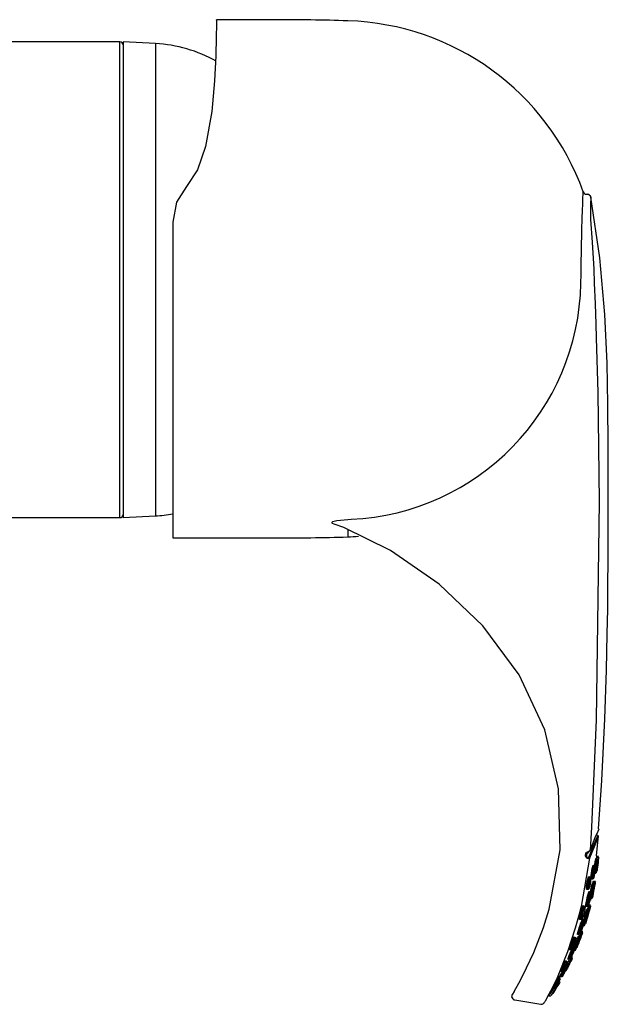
# Model space of a CAD drawing. Header units: millimetres. Extents: x 0 to 0.152, y -0.072 to 0.033.
import ezdxf

# ---------------------------------------------------------------- set-up
doc = ezdxf.new("R2010")
doc.units = ezdxf.units.MM
doc.layers.add('BLOCKS', color=3, linetype='Continuous')

msp = doc.modelspace()

# ---------------------------------------------------------------- linework, layer by layer
at = {"layer": 'BLOCKS'}
for p, q in [((0.1189592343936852, 0.02570253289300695), (0.1132627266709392, 0.02570253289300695)), ((0.1037498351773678, 0.02351492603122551), (0.0400498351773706, 0.02351492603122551)), ((0.1037498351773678, -0.02348507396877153), (0.1037498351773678, 0.02351492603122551)), ((0.1040498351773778, 0.02351492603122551), (0.1040498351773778, -0.02348469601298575)), ((0.1072520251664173, 0.02334710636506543), (0.1040498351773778, 0.02351492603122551)), ((0.1072520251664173, 0.02334710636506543), (0.1072520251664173, -0.0233168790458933)), ((0.1494689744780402, 0.008690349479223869), (0.1494696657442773, 0.008690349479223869)), ((0.1497992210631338, 0.008458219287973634), (0.1498734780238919, 0.008458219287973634)), ((0.1089592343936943, 0.005701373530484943), (0.1089592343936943, -0.02549746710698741)), ((0.1040498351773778, -0.02348469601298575), (0.1072520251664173, -0.02331725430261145)), ((0.09233558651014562, -0.02348507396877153), (0.1037498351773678, -0.02348507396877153)), ((0.1258478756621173, -0.02447611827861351), (0.1248801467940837, -0.02413898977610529)), ((0.126239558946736, -0.02366501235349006), (0.1265522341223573, -0.02364905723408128)), ((0.126239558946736, -0.02470645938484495), (0.126239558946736, -0.02538598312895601)), ((0.1089592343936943, -0.02549746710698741), (0.1189592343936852, -0.02549746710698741)), ((0.1507646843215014, -0.05688475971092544), (0.1509869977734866, -0.05486976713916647)), ((0.1508584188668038, -0.05720593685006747), (0.1507687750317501, -0.05720593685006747)), ((0.1509868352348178, -0.05695816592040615), (0.1508538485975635, -0.05695816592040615)), ((0.1509082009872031, -0.0572614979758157), (0.1509082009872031, -0.0572614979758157)), ((0.1509904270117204, -0.05703938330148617), (0.1509943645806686, -0.05700501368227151)), ((0.1506030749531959, -0.05786479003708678), (0.1505141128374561, -0.05786479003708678)), ((0.150653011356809, -0.05792093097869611), (0.150637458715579, -0.05793694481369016)), ((0.1501686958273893, -0.05898818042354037), (0.1500816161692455, -0.05898818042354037)), ((0.1502187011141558, -0.0590455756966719), (0.1501989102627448, -0.05906186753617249)), ((0.1503208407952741, -0.05916479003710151), (0.1504385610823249, -0.05916479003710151)), ((0.1505801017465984, -0.05860593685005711), (0.1506959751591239, -0.05860593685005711)), ((0.1508209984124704, -0.05842462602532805), (0.1508282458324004, -0.05836873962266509)), ((0.1498657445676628, -0.06018818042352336), (0.1499874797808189, -0.06018818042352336)), ((0.1506635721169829, -0.05941391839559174), (0.15052838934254, -0.05941391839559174)), ((0.1505587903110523, -0.05975193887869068), (0.1505587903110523, -0.05975193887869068)), ((0.1501141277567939, -0.06119344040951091), (0.1502394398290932, -0.06119344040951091)), ((0.1502423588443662, -0.06053547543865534), (0.1502242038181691, -0.06055363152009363)), ((0.1496608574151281, -0.06191541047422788), (0.1496339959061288, -0.06193544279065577)), ((0.1497855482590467, -0.06187594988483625), (0.1499140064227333, -0.06187594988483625)), ((0.1502005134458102, -0.06175816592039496), (0.1500624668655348, -0.06175816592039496)), ((0.1491600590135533, -0.06315366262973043), (0.1492956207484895, -0.06315366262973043)), ((0.1494115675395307, -0.06379873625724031), (0.149550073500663, -0.06379873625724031)), ((0.1495758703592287, -0.06328668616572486), (0.1495560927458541, -0.06330535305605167)), ((0.1489698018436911, -0.06462260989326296), (0.1491130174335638, -0.06462260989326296)), ((0.1494201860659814, -0.06440816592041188), (0.1492946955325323, -0.06440816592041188)), ((0.1480125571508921, -0.06706500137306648), (0.1481715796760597, -0.06706500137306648)), ((0.1481263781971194, -0.06613980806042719), (0.1482792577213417, -0.06613980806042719)), ((0.1484081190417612, -0.0669081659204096), (0.1482908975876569, -0.0669081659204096)), ((0.1469561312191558, -0.06912556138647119), (0.1474492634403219, -0.06829690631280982)), ((0.1472073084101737, -0.06897939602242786), (0.1471055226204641, -0.06897939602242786)), ((0.147212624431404, -0.06882753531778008), (0.1473846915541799, -0.06882753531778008)), ((0.1472578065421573, -0.06830154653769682), (0.1474253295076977, -0.06830154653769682)), ((0.1426388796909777, -0.07028679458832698), (0.1430971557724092, -0.06947902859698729)), ((0.1464566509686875, -0.06997939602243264), (0.14663654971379, -0.06997939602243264)), ((0.1460701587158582, -0.07073289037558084), (0.1462558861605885, -0.07073289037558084)), ((0.1462387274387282, -0.07025335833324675), (0.1460816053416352, -0.07055280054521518)), ((0.1427334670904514, -0.07113097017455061), (0.1452812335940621, -0.0715607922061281)), ((0.1456639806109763, -0.07131698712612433), (0.1456482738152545, -0.07134532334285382))]:
    msp.add_line(p, q, dxfattribs=at)
at = {"layer": 'BLOCKS', "flags": 128}
for points in [[(0.1132627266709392, 0.02565324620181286), (0.113262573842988, 0.0256930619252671), (0.1132635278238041, 0.02521044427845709), (0.1132544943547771, 0.02402013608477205), (0.113210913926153, 0.02214588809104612), (0.1130777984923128, 0.01965186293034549), (0.1128034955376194, 0.01661761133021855), (0.1121811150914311, 0.01316453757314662), (0.1113851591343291, 0.01087887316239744), (0.1103128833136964, 0.009220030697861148)], [(0.1103128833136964, 0.009220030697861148), (0.1093431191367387, 0.007672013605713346), (0.1089592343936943, 0.005701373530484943)], [(0.1492345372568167, -0.0003357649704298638), (0.1492509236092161, 0.0005343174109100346), (0.1492712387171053, 0.001564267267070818), (0.1493002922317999, 0.002972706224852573), (0.1493437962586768, 0.004911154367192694), (0.1493732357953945, 0.006091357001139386), (0.1493942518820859, 0.006867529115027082), (0.1494138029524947, 0.007520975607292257), (0.1494302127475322, 0.00800396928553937), (0.1494528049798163, 0.00852367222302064), (0.1494689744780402, 0.00869034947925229)], [(0.1498734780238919, 0.008458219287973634), (0.1499339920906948, 0.008452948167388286), (0.149992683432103, 0.008437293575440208), (0.1500477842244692, 0.008411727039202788), (0.1500976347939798, 0.00837701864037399), (0.150140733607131, 0.008334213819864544), (0.1501757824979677, 0.008284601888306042), (0.1502017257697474, 0.008229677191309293), (0.1502177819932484, 0.00817109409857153)], [(0.1502177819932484, 0.00817109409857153), (0.150214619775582, 0.00815207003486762), (0.1501823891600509, 0.007494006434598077), (0.150197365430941, 0.005966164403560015), (0.1503540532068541, 0.003736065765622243), (0.1505146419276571, 0.001073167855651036), (0.1505608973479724, -0.0003265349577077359)], [(0.1509859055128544, -0.0542404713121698), (0.151303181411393, -0.04944185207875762), (0.1515872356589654, -0.04337066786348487), (0.1517607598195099, -0.03854615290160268), (0.1518448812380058, -0.03496945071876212), (0.1518825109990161, -0.03253380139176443), (0.1519069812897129, -0.03018319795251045), (0.1519238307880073, -0.02765134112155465), (0.1519343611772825, -0.02498091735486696), (0.1519401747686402, -0.02207646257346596), (0.1519410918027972, -0.01929683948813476), (0.1519354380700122, -0.01636640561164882), (0.1519061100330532, -0.01229712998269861), (0.1518273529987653, -0.008236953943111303), (0.1516156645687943, -0.003412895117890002), (0.1511186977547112, 0.0021832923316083), (0.1502050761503, 0.008175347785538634)], [(0.1505608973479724, -0.0003265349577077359), (0.1506429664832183, -0.002349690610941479), (0.1507157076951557, -0.004372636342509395), (0.1507598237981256, -0.005721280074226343), (0.1509039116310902, -0.01111612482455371), (0.1510412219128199, -0.02190498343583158), (0.1507357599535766, -0.04345592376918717), (0.1502965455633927, -0.05406709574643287), (0.1501667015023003, -0.05632453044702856)], [(0.124880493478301, -0.02413889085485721), (0.124710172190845, -0.02405345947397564), (0.1246659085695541, -0.02399312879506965), (0.1246819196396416, -0.0239331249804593), (0.1247513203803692, -0.02387860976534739), (0.1248731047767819, -0.02382713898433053), (0.1251386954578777, -0.02376185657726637), (0.126239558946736, -0.02366501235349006)], [(0.1461168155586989, -0.0621727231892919), (0.1471917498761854, -0.05629487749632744), (0.147032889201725, -0.05028635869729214), (0.1456648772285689, -0.04445468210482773), (0.143143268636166, -0.03901697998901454), (0.1395646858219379, -0.03418934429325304), (0.1352357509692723, -0.03007458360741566), (0.130432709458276, -0.02673326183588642), (0.1258478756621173, -0.02447611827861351)], [(0.1501667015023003, -0.05632453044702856), (0.1502715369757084, -0.05603419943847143), (0.1506600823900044, -0.05507694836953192), (0.1509262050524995, -0.05446789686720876), (0.1510325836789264, -0.05422564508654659), (0.151024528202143, -0.05424302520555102)], [(0.1500295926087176, -0.057028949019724), (0.1504727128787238, -0.05589200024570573), (0.1507814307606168, -0.05518494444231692), (0.1508684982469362, -0.05498765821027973), (0.1508878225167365, -0.05494136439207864)], [(0.1509550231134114, -0.05504434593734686), (0.1509360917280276, -0.05508955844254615), (0.1508492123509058, -0.05528582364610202), (0.150541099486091, -0.05598937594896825), (0.1500992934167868, -0.05712121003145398)], [(0.1509157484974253, -0.05489410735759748), (0.1508322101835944, -0.0548523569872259), (0.1507752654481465, -0.05479807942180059)], [(0.1498003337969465, -0.05656486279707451), (0.1498126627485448, -0.05655488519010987), (0.1499509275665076, -0.05646814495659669), (0.1500767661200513, -0.05640178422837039), (0.1501519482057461, -0.05634638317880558), (0.1501667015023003, -0.05632453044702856)], [(0.1500856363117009, -0.05640599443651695), (0.1500754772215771, -0.05642788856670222), (0.1500296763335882, -0.05648314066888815), (0.1499575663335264, -0.05654613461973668), (0.1498745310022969, -0.05662870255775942)], [(0.1498798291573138, -0.05658608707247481), (0.1499320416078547, -0.05653094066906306), (0.149998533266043, -0.05647332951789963), (0.1500527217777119, -0.05642288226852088), (0.1500610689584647, -0.05641006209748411)], [(0.1500992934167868, -0.05712121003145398), (0.1492722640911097, -0.06190636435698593), (0.1490701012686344, -0.06266262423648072)], [(0.1497565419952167, -0.05706047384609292), (0.149705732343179, -0.05693223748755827), (0.149699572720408, -0.05679458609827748), (0.1497393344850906, -0.05665812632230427), (0.1498003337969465, -0.05656486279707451)], [(0.1498347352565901, -0.05701276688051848), (0.1498289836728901, -0.05701627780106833), (0.1498217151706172, -0.05702071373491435), (0.149813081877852, -0.05702598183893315), (0.1498032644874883, -0.05703197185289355), (0.1497924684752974, -0.05703855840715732), (0.1497809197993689, -0.05704560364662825), (0.1497688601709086, -0.05705296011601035), (0.1497565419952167, -0.05706047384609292)], [(0.1500992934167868, -0.05712121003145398), (0.1500626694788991, -0.05715634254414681), (0.1500071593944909, -0.05717162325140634), (0.1499488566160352, -0.05717010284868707), (0.1498830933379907, -0.05715209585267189), (0.1498268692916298, -0.05712243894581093), (0.1497565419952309, -0.05706047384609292)], [(0.1498745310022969, -0.05662870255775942), (0.1498291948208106, -0.05670143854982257), (0.1497981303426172, -0.05680625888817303), (0.1497996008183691, -0.05691233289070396), (0.1498260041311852, -0.05699588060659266), (0.1498347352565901, -0.05701276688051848)], [(0.1498745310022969, -0.05662870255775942), (0.1498761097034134, -0.05663005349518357), (0.1498739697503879, -0.05662820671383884), (0.1498682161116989, -0.05662325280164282), (0.1498591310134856, -0.05661543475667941), (0.1498471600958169, -0.05660513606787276), (0.1498328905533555, -0.05659286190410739), (0.1498170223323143, -0.05657921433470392), (0.1498003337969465, -0.05656486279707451)], [(0.1498347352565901, -0.05701276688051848), (0.1498365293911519, -0.05701592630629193), (0.1498709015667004, -0.05705959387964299), (0.1499012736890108, -0.05708042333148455), (0.1499304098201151, -0.05708948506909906), (0.1499380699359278, -0.0570902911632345), (0.1499718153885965, -0.05708600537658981), (0.1500053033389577, -0.05706622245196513), (0.1500295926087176, -0.057028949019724)], [(0.1500992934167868, -0.05712121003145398), (0.1500984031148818, -0.05710677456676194), (0.1500949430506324, -0.05709246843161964), (0.1500890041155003, -0.0570786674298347), (0.1500807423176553, -0.057065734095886), (0.1500703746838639, -0.05705400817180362), (0.1500581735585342, -0.05704379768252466), (0.1500444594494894, -0.05703537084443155), (0.1500295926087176, -0.057028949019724)], [(0.1505948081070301, -0.0578675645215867), (0.1506117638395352, -0.05773483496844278), (0.1506454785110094, -0.05750110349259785), (0.1506767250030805, -0.05731378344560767), (0.1507021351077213, -0.05719284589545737), (0.1507190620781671, -0.05715047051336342)], [(0.1507687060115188, -0.05720594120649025), (0.1507686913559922, -0.05720594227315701), (0.1507517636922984, -0.05724552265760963), (0.1507263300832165, -0.05735850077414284), (0.150695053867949, -0.05753350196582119), (0.1506613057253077, -0.05775187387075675), (0.1506443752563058, -0.05787557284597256)], [(0.1506959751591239, -0.05859726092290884), (0.150690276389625, -0.05858862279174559), (0.1506914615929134, -0.05849986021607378), (0.150702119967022, -0.05834561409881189), (0.1507209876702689, -0.05814256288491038), (0.1507460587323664, -0.05791216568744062), (0.1507746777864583, -0.05767960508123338), (0.1508036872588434, -0.05747164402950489), (0.150829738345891, -0.05731312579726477), (0.1508497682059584, -0.05722290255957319), (0.1508585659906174, -0.05720594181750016), (0.1508585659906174, -0.05720594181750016)], [(0.1507190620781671, -0.05715047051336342), (0.1507256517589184, -0.05719102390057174), (0.1507251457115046, -0.05720436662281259)], [(0.1509111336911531, -0.05726598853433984), (0.1509082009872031, -0.0572614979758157), (0.1508994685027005, -0.05727712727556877), (0.1508993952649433, -0.05727725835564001), (0.1508794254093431, -0.05736071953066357), (0.1508793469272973, -0.05736111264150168), (0.1508532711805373, -0.05750844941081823), (0.1508242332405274, -0.05770175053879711), (0.1507955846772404, -0.05791792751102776), (0.1507704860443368, -0.05813210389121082), (0.1507515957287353, -0.05832086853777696), (0.1507409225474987, -0.05846426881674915), (0.1507397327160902, -0.05854679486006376), (0.1507482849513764, -0.05855884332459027), (0.1507585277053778, -0.05852853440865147), (0.150781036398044, -0.05842342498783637), (0.1508088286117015, -0.0582594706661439), (0.1508384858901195, -0.05805641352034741), (0.1508665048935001, -0.057838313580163), (0.1508898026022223, -0.05762977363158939), (0.1509059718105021, -0.05745319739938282), (0.150913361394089, -0.05732727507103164), (0.1509111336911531, -0.05726598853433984)], [(0.1507690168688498, -0.05719615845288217), (0.1507753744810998, -0.05714354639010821), (0.1507942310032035, -0.05698678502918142), (0.1508034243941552, -0.05690937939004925), (0.1508041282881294, -0.05690288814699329)], [(0.1508212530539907, -0.05720593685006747), (0.1508393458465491, -0.05706735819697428), (0.1508516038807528, -0.05697440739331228), (0.1508538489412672, -0.05695816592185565)], [(0.1508538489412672, -0.05695816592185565), (0.1508531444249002, -0.05696425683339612), (0.1508439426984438, -0.05703688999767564), (0.1508250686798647, -0.05718398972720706), (0.1508222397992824, -0.05720593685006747)], [(0.1509934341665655, -0.05701352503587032), (0.1509889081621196, -0.05705244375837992), (0.1509752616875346, -0.05716645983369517), (0.1509539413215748, -0.05734346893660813), (0.1509273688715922, -0.05756311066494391), (0.1508986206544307, -0.05779944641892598), (0.1508709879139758, -0.05802497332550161), (0.1508475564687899, -0.05821452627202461), (0.1508308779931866, -0.05834804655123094), (0.1508228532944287, -0.05841113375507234), (0.1508228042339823, -0.05841118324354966)], [(0.1508585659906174, -0.05720594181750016), (0.1508614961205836, -0.05721077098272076), (0.1508637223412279, -0.05727670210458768), (0.1508563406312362, -0.05741217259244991), (0.1508414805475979, -0.0575869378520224)], [(0.1503035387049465, -0.05915062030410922), (0.1502785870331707, -0.05920321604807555), (0.1502654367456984, -0.05920399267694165), (0.1502530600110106, -0.05914443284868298), (0.1502535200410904, -0.05901412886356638), (0.1502668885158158, -0.05882553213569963), (0.1502918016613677, -0.05859884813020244), (0.1503254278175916, -0.05836069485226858), (0.1503638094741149, -0.05814008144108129), (0.1504024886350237, -0.05796316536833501), (0.1504371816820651, -0.05784914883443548), (0.150464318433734, -0.05780878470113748), (0.150464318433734, -0.05780878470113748)], [(0.1505137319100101, -0.05786480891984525), (0.1505136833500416, -0.057864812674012), (0.1504865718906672, -0.05790231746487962), (0.1504518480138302, -0.05800829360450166), (0.1504131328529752, -0.0581727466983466), (0.1503747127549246, -0.05837783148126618), (0.1503410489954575, -0.0585992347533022), (0.150316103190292, -0.05880998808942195), (0.1503027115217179, -0.05898534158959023), (0.150302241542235, -0.05910650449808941), (0.1503146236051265, -0.05916189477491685), (0.1503208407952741, -0.05916155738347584)], [(0.1504385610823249, -0.05915647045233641), (0.1504274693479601, -0.05914992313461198), (0.1504206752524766, -0.05906905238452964), (0.1504250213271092, -0.05892747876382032), (0.1504397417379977, -0.05874119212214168), (0.1504632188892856, -0.05852942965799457), (0.1504931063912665, -0.05831432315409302), (0.1505263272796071, -0.05811992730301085), (0.1505591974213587, -0.05796967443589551), (0.1505878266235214, -0.05788241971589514), (0.1506036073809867, -0.05786481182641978), (0.1506036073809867, -0.05786481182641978)], [(0.150464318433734, -0.05780878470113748), (0.1504810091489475, -0.05784508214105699), (0.150481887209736, -0.05786613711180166)], [(0.150637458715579, -0.05793694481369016), (0.1506372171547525, -0.05793719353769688), (0.1506087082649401, -0.05801729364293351), (0.1506085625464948, -0.058017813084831), (0.1505756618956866, -0.05815665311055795), (0.1505424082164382, -0.05833629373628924), (0.150512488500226, -0.05853508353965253), (0.1504889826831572, -0.05873079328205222), (0.1504742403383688, -0.05890296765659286), (0.1504698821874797, -0.05903382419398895), (0.1504766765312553, -0.05910858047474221), (0.1504939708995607, -0.05911802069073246), (0.1505102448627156, -0.05908793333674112), (0.1505411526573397, -0.05898760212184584), (0.150575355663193, -0.05883380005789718), (0.1506085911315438, -0.05864589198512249), (0.1506370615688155, -0.05844598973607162), (0.1506578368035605, -0.05825568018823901), (0.1506688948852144, -0.0580945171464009), (0.150669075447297, -0.05797953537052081), (0.1506581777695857, -0.05792438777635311), (0.150653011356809, -0.05792093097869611), (0.150653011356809, -0.05792093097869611)], [(0.1506036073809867, -0.05786481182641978), (0.1506087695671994, -0.05786854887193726), (0.1506196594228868, -0.05792821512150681), (0.1506195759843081, -0.05798675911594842)], [(0.150750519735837, -0.05833532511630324), (0.1507315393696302, -0.05845590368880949), (0.1507090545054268, -0.05856897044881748), (0.1506988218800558, -0.05860157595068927)], [(0.149854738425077, -0.06017978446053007), (0.1498259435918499, -0.06022543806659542), (0.1498096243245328, -0.06022660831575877), (0.1497926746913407, -0.06017373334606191), (0.1497907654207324, -0.0600557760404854), (0.1498044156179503, -0.05988253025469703), (0.1498322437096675, -0.05967179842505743), (0.1498706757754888, -0.05944895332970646), (0.1499146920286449, -0.05924213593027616), (0.1499590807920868, -0.05907632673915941), (0.1499992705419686, -0.05896943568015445), (0.1500318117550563, -0.05893097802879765), (0.1500318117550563, -0.05893097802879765)], [(0.1500809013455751, -0.05898821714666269), (0.1500806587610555, -0.05898823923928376), (0.1500483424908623, -0.05902377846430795), (0.1500081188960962, -0.05912260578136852), (0.1499636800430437, -0.05927590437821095), (0.1499196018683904, -0.05946711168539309), (0.1498811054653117, -0.05967312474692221), (0.1498532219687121, -0.05986792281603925), (0.1498395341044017, -0.06002805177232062), (0.1498414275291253, -0.06013706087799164), (0.1498583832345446, -0.06018590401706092), (0.1498657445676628, -0.06018540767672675)], [(0.1500225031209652, -0.06013454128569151), (0.1500165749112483, -0.06015096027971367), (0.1499958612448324, -0.06018335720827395), (0.1499738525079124, -0.06017551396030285), (0.1499638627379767, -0.06010259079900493), (0.1499669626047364, -0.05997419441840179), (0.1499822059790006, -0.05980516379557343), (0.1500077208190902, -0.05961196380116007), (0.1500408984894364, -0.059413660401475), (0.1500783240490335, -0.0592322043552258), (0.1501159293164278, -0.05909018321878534), (0.1501494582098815, -0.05900631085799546), (0.1501696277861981, -0.05898822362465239), (0.1501696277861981, -0.05898822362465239)], [(0.1501989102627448, -0.05906186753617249), (0.1501985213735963, -0.05906218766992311), (0.1501651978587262, -0.05913851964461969), (0.1501649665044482, -0.0591391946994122), (0.1501273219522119, -0.05926958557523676), (0.1500898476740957, -0.05943617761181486), (0.1500566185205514, -0.05961822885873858), (0.150031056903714, -0.05979558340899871), (0.1500157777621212, -0.05995073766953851), (0.1500126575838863, -0.06006857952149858), (0.1500226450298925, -0.06013549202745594), (0.1500446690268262, -0.0601426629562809), (0.1500654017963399, -0.06011290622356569), (0.150102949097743, -0.06001752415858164), (0.150143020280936, -0.05987388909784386), (0.1501804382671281, -0.05970103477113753), (0.1502110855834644, -0.05951916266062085), (0.150232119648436, -0.05934691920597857), (0.150241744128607, -0.05920110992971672), (0.1502390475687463, -0.05909713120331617), (0.1502241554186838, -0.05904812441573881), (0.1502187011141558, -0.0590455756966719), (0.1502187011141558, -0.0590455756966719)], [(0.1500318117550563, -0.05893097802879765), (0.1500531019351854, -0.05896305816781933), (0.150055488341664, -0.05899059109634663)], [(0.1501696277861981, -0.05898822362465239), (0.1501750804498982, -0.05899100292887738), (0.1501899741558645, -0.05904440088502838), (0.1501908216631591, -0.05907982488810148)], [(0.1504741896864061, -0.05908121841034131), (0.150461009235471, -0.05912756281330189), (0.1504447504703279, -0.0591601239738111)], [(0.1501800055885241, -0.06047520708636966), (0.1502233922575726, -0.06025379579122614), (0.150275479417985, -0.06000514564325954), (0.1503208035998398, -0.05980751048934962), (0.1503551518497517, -0.05968027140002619), (0.1503756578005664, -0.05963506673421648)], [(0.1504248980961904, -0.05969344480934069), (0.1504247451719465, -0.05969346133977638), (0.1504043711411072, -0.05973587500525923), (0.1503699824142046, -0.05985532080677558), (0.1503246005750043, -0.06004086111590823), (0.1502724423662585, -0.06027430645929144), (0.150228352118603, -0.06048525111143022)], [(0.1502394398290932, -0.06118434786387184), (0.1502341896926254, -0.06117537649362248), (0.1502420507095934, -0.0610826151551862), (0.1502644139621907, -0.06092130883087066), (0.1502987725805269, -0.06070706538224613), (0.150341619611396, -0.06046069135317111), (0.1503883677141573, -0.06020891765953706), (0.1504336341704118, -0.05998225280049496), (0.1504720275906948, -0.05980958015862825), (0.1504991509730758, -0.05971185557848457), (0.1505095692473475, -0.05969344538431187), (0.1505095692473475, -0.05969344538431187)], [(0.1505615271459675, -0.05975659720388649), (0.1505587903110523, -0.05975193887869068), (0.1505484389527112, -0.05976901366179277), (0.1505483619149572, -0.05976914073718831), (0.1505214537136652, -0.05985952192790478), (0.1505212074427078, -0.05986047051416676), (0.1504827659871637, -0.06002185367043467), (0.1504374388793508, -0.06023370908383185), (0.1503906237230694, -0.06046904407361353), (0.1503477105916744, -0.06069934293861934), (0.1503132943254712, -0.0608996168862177), (0.1502908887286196, -0.06105041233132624), (0.1502830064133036, -0.06113713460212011), (0.1502908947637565, -0.06114973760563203), (0.1503043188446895, -0.06111680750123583), (0.1503371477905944, -0.061002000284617), (0.1503805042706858, -0.06082206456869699), (0.1504284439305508, -0.06060009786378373), (0.1504747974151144, -0.06036411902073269), (0.1505144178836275, -0.06014115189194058), (0.1505435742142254, -0.0599541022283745), (0.1505597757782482, -0.05982125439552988), (0.1505615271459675, -0.05975659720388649)], [(0.1506626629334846, -0.05947206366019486), (0.1506549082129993, -0.05951625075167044), (0.1506314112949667, -0.05964701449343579), (0.1505941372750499, -0.05985170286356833), (0.1505470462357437, -0.06010632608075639), (0.150495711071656, -0.06037893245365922), (0.1504463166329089, -0.06063624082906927), (0.1504045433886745, -0.06084987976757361), (0.1503748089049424, -0.06099952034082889), (0.1503605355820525, -0.06107020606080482), (0.1503604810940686, -0.06107025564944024)], [(0.1504200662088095, -0.05968401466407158), (0.1504312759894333, -0.05962272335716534), (0.1504625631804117, -0.05944915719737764), (0.1504778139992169, -0.05936322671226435), (0.1504790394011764, -0.05935588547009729)], [(0.1505095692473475, -0.05969344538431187), (0.1505123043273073, -0.05969842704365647), (0.1505105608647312, -0.05976759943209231), (0.1504943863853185, -0.05990973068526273), (0.1504681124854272, -0.06009034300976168)], [(0.1504742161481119, -0.05969357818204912), (0.1505045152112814, -0.05953698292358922), (0.1505248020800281, -0.0594319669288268), (0.1505283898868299, -0.05941391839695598)], [(0.1505283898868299, -0.05941391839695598), (0.150527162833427, -0.05942086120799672), (0.1505118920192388, -0.05950212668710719), (0.1504805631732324, -0.05966627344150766), (0.1504752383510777, -0.05969377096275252)], [(0.1505632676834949, -0.05970955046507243), (0.1505821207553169, -0.05959955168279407), (0.1506055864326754, -0.05946080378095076), (0.1506133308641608, -0.05941391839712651)], [(0.1497712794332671, -0.06186131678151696), (0.1497446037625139, -0.06190990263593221), (0.1497313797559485, -0.06191162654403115), (0.1497235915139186, -0.06185153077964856), (0.149735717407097, -0.06171435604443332), (0.1497670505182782, -0.06151118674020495), (0.149814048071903, -0.0612646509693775), (0.1498705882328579, -0.06100636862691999), (0.1499294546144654, -0.06076949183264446), (0.1499839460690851, -0.06058148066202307), (0.1500287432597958, -0.06046066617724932), (0.1500606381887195, -0.06041658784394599), (0.1500606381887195, -0.06041658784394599)], [(0.1501095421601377, -0.06047596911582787), (0.1501088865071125, -0.06047604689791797), (0.150077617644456, -0.06051715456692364), (0.1500327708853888, -0.06063007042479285), (0.1499782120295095, -0.06080580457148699), (0.1499192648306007, -0.06102722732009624), (0.1498626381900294, -0.06126867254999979), (0.1498155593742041, -0.06149914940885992), (0.1497841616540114, -0.06168909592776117), (0.149771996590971, -0.06181735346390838), (0.1497797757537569, -0.06187355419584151), (0.1497855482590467, -0.0618728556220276)], [(0.1499140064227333, -0.06186720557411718), (0.1499031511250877, -0.06186073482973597), (0.149902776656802, -0.06177672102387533), (0.1499187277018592, -0.0616294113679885), (0.1499489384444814, -0.061433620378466), (0.1499905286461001, -0.06120720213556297), (0.1500395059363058, -0.06097302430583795), (0.1500906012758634, -0.06075864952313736), (0.1501377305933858, -0.06059222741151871), (0.1501750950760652, -0.0604957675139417), (0.1501934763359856, -0.06047597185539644), (0.1501934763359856, -0.06047597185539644)], [(0.1502242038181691, -0.06055363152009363), (0.1502239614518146, -0.06055387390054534), (0.1501870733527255, -0.06064207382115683), (0.1501865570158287, -0.06064356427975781), (0.150139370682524, -0.06079832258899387), (0.1500882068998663, -0.0609976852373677), (0.1500391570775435, -0.06121547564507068), (0.1499974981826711, -0.06142605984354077), (0.149967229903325, -0.06160816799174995), (0.1499512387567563, -0.0617451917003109), (0.1499515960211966, -0.06182334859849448), (0.1499686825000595, -0.06183283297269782), (0.1499891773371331, -0.06179914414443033), (0.1500321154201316, -0.0616873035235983), (0.1500836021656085, -0.06151581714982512), (0.1501363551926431, -0.06130836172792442), (0.1501838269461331, -0.06109121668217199), (0.1502212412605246, -0.06088787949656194), (0.1502454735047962, -0.06071767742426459), (0.1502545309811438, -0.06059676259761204), (0.1502473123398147, -0.06053888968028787), (0.1502423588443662, -0.06053547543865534), (0.1502423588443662, -0.06053547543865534)], [(0.1500606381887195, -0.06041658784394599), (0.150074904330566, -0.06045265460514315), (0.1500739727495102, -0.0604842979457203)], [(0.1501934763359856, -0.06047597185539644), (0.1501984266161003, -0.06047963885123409), (0.1502056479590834, -0.06054185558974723), (0.1501995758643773, -0.06062924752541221)], [(0.1430971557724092, -0.06947902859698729), (0.1435123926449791, -0.06869981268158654), (0.144577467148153, -0.06644736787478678), (0.1455448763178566, -0.0639576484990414), (0.1461168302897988, -0.06217272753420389)], [(0.1491518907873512, -0.06314899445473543), (0.1491240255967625, -0.06318542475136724), (0.149105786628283, -0.06318825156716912), (0.1490886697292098, -0.06313806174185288), (0.1490942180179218, -0.06301748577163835), (0.1491239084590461, -0.06283243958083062), (0.1491757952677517, -0.06260107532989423), (0.1492428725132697, -0.0623548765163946), (0.1493150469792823, -0.0621288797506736), (0.1493828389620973, -0.06195057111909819), (0.1494394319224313, -0.0618361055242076), (0.1494826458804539, -0.06179213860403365), (0.1494826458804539, -0.06179213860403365)], [(0.1495423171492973, -0.06186852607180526), (0.1495308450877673, -0.06185371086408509), (0.1495287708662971, -0.06185401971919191), (0.1494875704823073, -0.06189465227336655), (0.1494308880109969, -0.0620011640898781), (0.1493629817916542, -0.06216704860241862), (0.1492906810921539, -0.06237727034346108), (0.1492234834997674, -0.06260626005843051), (0.1491715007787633, -0.06282143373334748), (0.1491417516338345, -0.0629935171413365), (0.1491361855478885, -0.06310563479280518), (0.1491533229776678, -0.06315228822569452), (0.1491600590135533, -0.06315131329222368)], [(0.1493410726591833, -0.06309689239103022), (0.1493351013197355, -0.06310977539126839), (0.1493059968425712, -0.06314806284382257), (0.1492802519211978, -0.06314144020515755), (0.1492731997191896, -0.06306685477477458), (0.149285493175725, -0.06293490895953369), (0.1493151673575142, -0.06275967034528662), (0.149359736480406, -0.06255502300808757), (0.1494156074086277, -0.06233874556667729), (0.1494770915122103, -0.06213511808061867), (0.1495364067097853, -0.06197262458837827), (0.1495853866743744, -0.06187573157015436), (0.1496126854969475, -0.0618537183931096), (0.1496126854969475, -0.0618537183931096)], [(0.1496339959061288, -0.06193544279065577), (0.1496335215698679, -0.06193579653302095), (0.1495856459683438, -0.06202282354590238), (0.1495844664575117, -0.06202542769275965), (0.1495250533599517, -0.06217570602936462), (0.1494634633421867, -0.06236400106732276), (0.1494074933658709, -0.06256397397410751), (0.1493628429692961, -0.06275317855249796), (0.149333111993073, -0.06291518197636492), (0.1493207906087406, -0.06303715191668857), (0.1493278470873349, -0.0631060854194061), (0.1493536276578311, -0.06311218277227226), (0.149382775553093, -0.06307676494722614), (0.1494381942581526, -0.06296636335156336), (0.1495006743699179, -0.06280196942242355), (0.1495612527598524, -0.0626084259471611), (0.1496130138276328, -0.06241038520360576), (0.1496516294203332, -0.06222764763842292), (0.1496745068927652, -0.06207560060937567), (0.1496798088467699, -0.06196779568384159), (0.1496661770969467, -0.06191752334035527), (0.1496608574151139, -0.06191541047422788), (0.1496608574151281, -0.06191541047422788)], [(0.1494826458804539, -0.06179213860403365), (0.1495035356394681, -0.06182120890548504), (0.1495044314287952, -0.06185602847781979)], [(0.1495024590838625, -0.06324999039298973), (0.1495514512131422, -0.06307415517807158), (0.1496356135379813, -0.06278186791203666), (0.149713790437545, -0.06251993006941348), (0.1497784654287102, -0.06231502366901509), (0.1498248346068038, -0.06218389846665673), (0.1498500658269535, -0.06213645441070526)], [(0.1498984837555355, -0.06219874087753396), (0.1498981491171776, -0.06219879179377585), (0.1498732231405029, -0.06224346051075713), (0.1498267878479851, -0.06236707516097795), (0.1497620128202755, -0.06256025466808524), (0.1496837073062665, -0.06280721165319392), (0.1495993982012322, -0.06308279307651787), (0.149520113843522, -0.06335059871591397)], [(0.149550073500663, -0.06378949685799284), (0.1495456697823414, -0.06378010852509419), (0.1495626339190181, -0.06368532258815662), (0.1496006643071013, -0.06352052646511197), (0.1496563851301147, -0.06329801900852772), (0.1497249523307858, -0.06303589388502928), (0.1497990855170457, -0.06276207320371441), (0.1498694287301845, -0.06251277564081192), (0.1499266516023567, -0.06232358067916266), (0.1499640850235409, -0.06221823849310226), (0.1499765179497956, -0.06219874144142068), (0.1499765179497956, -0.06219874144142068)], [(0.1496126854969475, -0.0618537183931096), (0.1496179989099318, -0.06185601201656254), (0.1496316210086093, -0.06191041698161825), (0.1496301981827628, -0.0619418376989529)], [(0.1501899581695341, -0.06181987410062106), (0.1501774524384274, -0.06186913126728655), (0.1501391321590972, -0.06201742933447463), (0.150077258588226, -0.06225305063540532), (0.1499984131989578, -0.06254717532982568), (0.1499129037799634, -0.06285869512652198), (0.1498319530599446, -0.06314662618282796), (0.1497648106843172, -0.06338037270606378), (0.1497174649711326, -0.06354240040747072), (0.1496948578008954, -0.06361875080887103), (0.1496948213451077, -0.06361875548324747)], [(0.1498500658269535, -0.06213645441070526), (0.149850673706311, -0.06217878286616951), (0.1498257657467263, -0.06231222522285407), (0.1497750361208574, -0.06252886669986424), (0.1497313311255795, -0.06269570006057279)], [(0.1498886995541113, -0.06217785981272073), (0.1499393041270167, -0.06198602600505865), (0.1499651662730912, -0.06188620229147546)], [(0.1499765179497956, -0.06219874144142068), (0.1499789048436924, -0.06220393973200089), (0.1499712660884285, -0.06227538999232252), (0.1499427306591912, -0.06242153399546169), (0.1498954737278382, -0.06262881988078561), (0.1498940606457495, -0.06263447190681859)], [(0.1499515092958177, -0.06180437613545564), (0.1499407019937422, -0.0618346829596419), (0.1499202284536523, -0.06187091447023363)], [(0.1500624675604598, -0.06175816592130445), (0.1500604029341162, -0.06176612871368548), (0.1500365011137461, -0.06185509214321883), (0.1499878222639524, -0.06203359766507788), (0.1499311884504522, -0.06223755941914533)], [(0.1500323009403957, -0.06220070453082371), (0.1500906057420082, -0.06196634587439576), (0.1501288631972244, -0.06181007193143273), (0.1501413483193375, -0.06175816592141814)], [(0.1490701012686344, -0.06266262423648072), (0.1486638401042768, -0.06405366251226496), (0.1479038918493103, -0.06638603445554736), (0.1468837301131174, -0.06893431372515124), (0.1462387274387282, -0.07025335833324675)], [(0.1489593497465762, -0.06460688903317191), (0.148930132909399, -0.0646518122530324), (0.1489181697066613, -0.06465428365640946), (0.1489165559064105, -0.06459908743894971), (0.1489435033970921, -0.06446407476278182), (0.1489983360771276, -0.06425669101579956), (0.1490742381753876, -0.06400249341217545), (0.1491595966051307, -0.06373934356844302), (0.1492424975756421, -0.06350338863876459), (0.1493139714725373, -0.0633199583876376), (0.1493684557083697, -0.06320297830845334), (0.1494039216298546, -0.06315870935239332), (0.1494039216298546, -0.06315870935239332)], [(0.1494039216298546, -0.06315870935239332), (0.1494138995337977, -0.06319129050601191), (0.1494091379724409, -0.0632281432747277)], [(0.1500249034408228, -0.06226115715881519), (0.1500124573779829, -0.06227946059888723), (0.1499757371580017, -0.06237614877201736), (0.1499749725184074, -0.06237837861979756), (0.1499176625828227, -0.06255604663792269), (0.1498472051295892, -0.06279016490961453), (0.1497729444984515, -0.06304732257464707), (0.1497042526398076, -0.06329350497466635), (0.1496484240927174, -0.06350248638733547), (0.149610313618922, -0.0636572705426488), (0.149593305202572, -0.06374630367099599), (0.1495998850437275, -0.06375949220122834), (0.1496174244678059, -0.0637245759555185), (0.1496651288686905, -0.06359945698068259), (0.1497319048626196, -0.0634005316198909), (0.1498073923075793, -0.06315628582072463), (0.1498807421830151, -0.06290111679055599), (0.1499436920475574, -0.06266507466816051), (0.1499910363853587, -0.06247040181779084), (0.1500196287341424, -0.06233314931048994), (0.1500272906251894, -0.06226604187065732), (0.1500249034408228, -0.06226115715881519)], [(0.1494517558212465, -0.06322263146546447), (0.149450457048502, -0.06322285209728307), (0.149416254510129, -0.06326400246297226), (0.1493616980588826, -0.06337336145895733), (0.1492901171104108, -0.06354485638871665), (0.1492070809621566, -0.06376546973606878), (0.1491215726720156, -0.06401152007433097), (0.1490455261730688, -0.06424921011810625), (0.1489905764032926, -0.06444313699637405), (0.1489635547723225, -0.06456940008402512), (0.1489651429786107, -0.06462103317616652), (0.1489698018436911, -0.06462013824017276)], [(0.1491130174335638, -0.06461430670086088), (0.1491035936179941, -0.06460840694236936), (0.1491114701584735, -0.06452931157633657), (0.1491405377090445, -0.064390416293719), (0.149188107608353, -0.0642023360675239), (0.1492508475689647, -0.06397832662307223), (0.1493232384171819, -0.06373953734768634), (0.1493968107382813, -0.06351636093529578), (0.1494613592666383, -0.06334246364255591), (0.1495080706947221, -0.06324296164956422), (0.149528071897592, -0.0632226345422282), (0.149528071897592, -0.0632226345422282)], [(0.1495560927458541, -0.06330535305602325), (0.1495558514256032, -0.06330558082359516), (0.1495106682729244, -0.06339451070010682), (0.1495090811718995, -0.06339812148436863), (0.1494444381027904, -0.06355987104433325), (0.1493707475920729, -0.06376746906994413), (0.1492982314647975, -0.0639895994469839), (0.1492353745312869, -0.06419798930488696), (0.1491877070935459, -0.06437296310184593), (0.1491585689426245, -0.06450218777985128), (0.1491506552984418, -0.06457578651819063), (0.1491655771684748, -0.06458449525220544), (0.1491895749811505, -0.06455028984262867), (0.1492457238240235, -0.06443437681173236), (0.1493180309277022, -0.06425493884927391), (0.1493945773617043, -0.0640405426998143), (0.1494646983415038, -0.06382186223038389), (0.1495214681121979, -0.06362283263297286), (0.1495610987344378, -0.06345981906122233), (0.1495813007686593, -0.06334498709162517), (0.1495800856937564, -0.06328982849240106), (0.1495758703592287, -0.06328668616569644), (0.1495758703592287, -0.06328668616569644)], [(0.1496258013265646, -0.06359702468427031), (0.1496173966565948, -0.06362372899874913), (0.1495697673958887, -0.0637569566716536), (0.1495522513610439, -0.06379413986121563)], [(0.1481189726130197, -0.0661361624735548), (0.1480922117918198, -0.06616643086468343), (0.1480769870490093, -0.06617023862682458), (0.1480643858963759, -0.0661313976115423), (0.1480799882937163, -0.066025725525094), (0.1481272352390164, -0.06585259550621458), (0.1482033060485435, -0.0656293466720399), (0.1482961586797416, -0.06539259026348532), (0.1483900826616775, -0.0651806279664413), (0.1484727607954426, -0.06501819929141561), (0.1485373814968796, -0.06491531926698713), (0.1485809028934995, -0.06487387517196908), (0.1485847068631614, -0.06487302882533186)], [(0.148631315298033, -0.06493987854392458), (0.14862750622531, -0.06494066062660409), (0.1485839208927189, -0.0649789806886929), (0.1485191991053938, -0.06507411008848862), (0.1484363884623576, -0.06522430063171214), (0.1483423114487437, -0.06542029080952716), (0.1482493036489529, -0.06563920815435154), (0.1481730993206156, -0.06584564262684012), (0.1481257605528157, -0.0660057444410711), (0.1481101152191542, -0.06610347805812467), (0.1481227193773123, -0.06613941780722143), (0.1481263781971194, -0.06613857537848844)], [(0.1483175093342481, -0.066100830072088), (0.1482890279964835, -0.06613433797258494), (0.1482663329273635, -0.06613026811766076), (0.148265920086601, -0.0660676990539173), (0.1482872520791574, -0.06595590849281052), (0.148328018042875, -0.06580422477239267), (0.1483864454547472, -0.06562064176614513), (0.148459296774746, -0.06541838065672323), (0.148539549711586, -0.06522057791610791), (0.148615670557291, -0.06505898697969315), (0.1486748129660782, -0.06496238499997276), (0.1487050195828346, -0.06493989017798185), (0.1487050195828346, -0.06493989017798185)], [(0.1487515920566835, -0.0650068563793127), (0.1487213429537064, -0.06502750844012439), (0.1486657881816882, -0.06510981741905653), (0.1486621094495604, -0.06511621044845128), (0.1485858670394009, -0.06526458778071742), (0.1485054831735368, -0.0654462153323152), (0.1484325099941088, -0.06563193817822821), (0.1483739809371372, -0.06580051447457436), (0.1483331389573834, -0.06593980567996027), (0.1483117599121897, -0.06604247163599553), (0.1483121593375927, -0.06609994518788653), (0.1483348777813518, -0.06610370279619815), (0.1483670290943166, -0.06606903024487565), (0.148433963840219, -0.06596032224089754), (0.1485142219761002, -0.06579883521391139), (0.1485939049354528, -0.06561387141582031), (0.1486627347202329, -0.06543226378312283), (0.1487154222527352, -0.06527156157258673), (0.1487497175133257, -0.06514186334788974), (0.148763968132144, -0.06505079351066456), (0.1487555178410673, -0.06500830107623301), (0.1487515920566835, -0.0650068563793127)], [(0.1485838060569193, -0.06586879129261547), (0.1486764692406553, -0.06563272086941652), (0.1487811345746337, -0.06537122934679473), (0.1488740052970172, -0.06514434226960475), (0.1489474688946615, -0.06497154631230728), (0.1489979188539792, -0.06486218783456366), (0.1490235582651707, -0.06482169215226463)], [(0.1486267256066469, -0.06628136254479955), (0.1486242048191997, -0.06627303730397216), (0.1486464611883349, -0.06619490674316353), (0.1486917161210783, -0.06605948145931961), (0.1487576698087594, -0.06587245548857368), (0.148840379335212, -0.06564443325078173), (0.1489316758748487, -0.06539806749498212), (0.1490186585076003, -0.06516945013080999), (0.149087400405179, -0.06499722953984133), (0.1491290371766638, -0.06490476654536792), (0.1491406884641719, -0.06488882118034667), (0.1491406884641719, -0.06488882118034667)], [(0.1490235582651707, -0.06482169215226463), (0.1490201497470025, -0.06485680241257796), (0.1489851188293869, -0.064974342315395), (0.1489164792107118, -0.06517262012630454), (0.1488207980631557, -0.06542778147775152), (0.1487134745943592, -0.06569680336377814), (0.1486395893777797, -0.06587192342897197)], [(0.1490704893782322, -0.06488882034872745), (0.1490700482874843, -0.06488891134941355), (0.149044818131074, -0.06492667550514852), (0.1489942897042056, -0.06502892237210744), (0.1489207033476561, -0.06519048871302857), (0.1488276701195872, -0.0654026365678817), (0.1487228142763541, -0.06564714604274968), (0.1486398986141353, -0.06584429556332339)], [(0.1491875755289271, -0.06495607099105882), (0.1491759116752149, -0.06497089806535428), (0.1491359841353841, -0.06505296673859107), (0.1491342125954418, -0.06505690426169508), (0.1490653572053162, -0.06521710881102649), (0.1489782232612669, -0.06542978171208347), (0.1488867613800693, -0.06565897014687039), (0.1488038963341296, -0.06587109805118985), (0.1487378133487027, -0.06604509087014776), (0.1486924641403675, -0.06617108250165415), (0.1486701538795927, -0.0662437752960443), (0.1486738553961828, -0.06625517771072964), (0.1486913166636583, -0.06622678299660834), (0.1487453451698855, -0.06611700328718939), (0.1488257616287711, -0.0659368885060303), (0.1489182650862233, -0.06571641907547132), (0.1490075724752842, -0.06549177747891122), (0.1490833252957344, -0.06529056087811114), (0.1491403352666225, -0.0651290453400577), (0.1491762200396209, -0.06501647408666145), (0.1491890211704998, -0.0649605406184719), (0.1491875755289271, -0.06495607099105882)], [(0.1487050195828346, -0.06493989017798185), (0.1487089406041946, -0.06494146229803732), (0.1487173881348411, -0.06498772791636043), (0.1487090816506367, -0.06504567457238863)], [(0.1492946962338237, -0.06440816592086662), (0.1492919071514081, -0.0644155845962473), (0.1492640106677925, -0.06448862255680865), (0.1492084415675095, -0.06463260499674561), (0.1491277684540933, -0.06483867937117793), (0.1490261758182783, -0.06509347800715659), (0.1489122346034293, -0.06537323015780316), (0.1488087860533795, -0.06562170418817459)], [(0.1494131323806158, -0.06447458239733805), (0.1493987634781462, -0.06451462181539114), (0.1493532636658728, -0.0646400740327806), (0.1492780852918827, -0.06484468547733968), (0.149182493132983, -0.06510040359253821), (0.1490815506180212, -0.06536523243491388), (0.148989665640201, -0.06560179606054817), (0.1489162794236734, -0.06578772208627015), (0.1488654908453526, -0.06591483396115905), (0.148841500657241, -0.06597436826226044), (0.1488414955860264, -0.06597434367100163)], [(0.1490530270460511, -0.06487245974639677), (0.1490808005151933, -0.06479845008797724), (0.1491396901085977, -0.06463862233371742)], [(0.1491661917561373, -0.06498743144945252), (0.1492311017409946, -0.06480221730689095), (0.1493061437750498, -0.06458436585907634), (0.1493515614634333, -0.064450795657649), (0.149365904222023, -0.06440816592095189)], [(0.1485341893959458, -0.06579621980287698), (0.148537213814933, -0.06582250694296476), (0.1485114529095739, -0.06591841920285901), (0.1484518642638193, -0.06608695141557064), (0.148362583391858, -0.06631012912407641), (0.1482586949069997, -0.06654820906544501), (0.1481584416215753, -0.06676124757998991), (0.1480745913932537, -0.06692601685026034), (0.1480116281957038, -0.06703722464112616), (0.1479724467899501, -0.06709084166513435), (0.1479645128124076, -0.06709286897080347), (0.1479702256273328, -0.06704829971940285), (0.1480100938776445, -0.06693001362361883), (0.1480842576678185, -0.06674122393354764), (0.1481812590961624, -0.06651053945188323), (0.1482833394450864, -0.0662788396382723), (0.1483757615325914, -0.06607879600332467), (0.1484502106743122, -0.06592798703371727), (0.1485031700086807, -0.06583304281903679), (0.1485341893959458, -0.06579621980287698)], [(0.1485803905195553, -0.06586502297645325), (0.1485791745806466, -0.06586529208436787), (0.1485493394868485, -0.06589905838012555), (0.1484963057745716, -0.06598684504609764), (0.1484217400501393, -0.06612629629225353), (0.1483291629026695, -0.06631128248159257), (0.1482269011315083, -0.06652554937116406), (0.1481297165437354, -0.06673888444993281), (0.148055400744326, -0.06691348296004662), (0.1480154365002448, -0.06702288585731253), (0.1480096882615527, -0.06706411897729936), (0.1480125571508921, -0.06706344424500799)], [(0.1481715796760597, -0.06705851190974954), (0.1481659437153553, -0.06705309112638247), (0.1481808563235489, -0.06698949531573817), (0.1482170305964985, -0.06687841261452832), (0.1482727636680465, -0.06672430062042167), (0.1483458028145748, -0.06653384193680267), (0.1484303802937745, -0.06632325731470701), (0.1485154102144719, -0.06612207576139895), (0.148586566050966, -0.06596633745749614), (0.1486327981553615, -0.06588091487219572), (0.1486486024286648, -0.06586502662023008), (0.1486486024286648, -0.06586502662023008)], [(0.1486947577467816, -0.06593394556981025), (0.1486789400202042, -0.06594852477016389), (0.1486357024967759, -0.0660212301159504), (0.1486326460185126, -0.06602695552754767), (0.1485613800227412, -0.06616996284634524), (0.1484762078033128, -0.06635470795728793), (0.14839148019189, -0.06654809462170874), (0.1483183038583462, -0.06672300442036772), (0.1482624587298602, -0.06686453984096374), (0.1482262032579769, -0.06696656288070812), (0.1482112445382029, -0.06702497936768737), (0.148219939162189, -0.06703267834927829), (0.1482405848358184, -0.06700606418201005), (0.1482979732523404, -0.06690691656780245), (0.148378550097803, -0.06674778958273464), (0.1484667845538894, -0.06655826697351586), (0.1485482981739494, -0.0663700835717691), (0.1486147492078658, -0.0662047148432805), (0.1486627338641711, -0.06607331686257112), (0.1486908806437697, -0.06598192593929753), (0.1486973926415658, -0.06593695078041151), (0.1486947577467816, -0.06593394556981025)], [(0.1484002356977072, -0.06697918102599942), (0.1483842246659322, -0.06701301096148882), (0.1483308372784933, -0.06712507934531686), (0.1482399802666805, -0.06731382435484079), (0.1481256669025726, -0.06754791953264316), (0.1480097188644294, -0.06778163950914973), (0.1479092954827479, -0.06798112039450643), (0.1478325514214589, -0.06813176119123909), (0.1477805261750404, -0.06823299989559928), (0.1477564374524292, -0.06827961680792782)], [(0.1478755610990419, -0.06759957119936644), (0.1479431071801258, -0.067463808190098), (0.148058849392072, -0.06722715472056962), (0.1481484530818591, -0.06704129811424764)], [(0.1480237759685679, -0.06764331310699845), (0.1480807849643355, -0.06751955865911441), (0.148194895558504, -0.06726790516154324), (0.1482855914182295, -0.06706500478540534), (0.1483388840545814, -0.06694453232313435), (0.1483548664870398, -0.06690816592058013)], [(0.1478364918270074, -0.06760451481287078), (0.1478008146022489, -0.06768762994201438), (0.147713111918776, -0.0678715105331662), (0.1475935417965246, -0.06810791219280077), (0.1474667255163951, -0.06834731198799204), (0.1473542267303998, -0.06855100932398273), (0.1472666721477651, -0.06870287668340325), (0.14720489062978, -0.06880395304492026), (0.1471712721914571, -0.06885116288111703), (0.147167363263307, -0.06885206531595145), (0.1471848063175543, -0.06880555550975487), (0.1472466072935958, -0.06867789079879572), (0.1473506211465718, -0.0684743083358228), (0.1474555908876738, -0.06827310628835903)], [(0.1478967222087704, -0.06762754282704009), (0.147896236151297, -0.0676276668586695), (0.1478718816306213, -0.06765806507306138), (0.1478207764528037, -0.06773847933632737), (0.1477435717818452, -0.0678675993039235), (0.147641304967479, -0.06804345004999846), (0.1475198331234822, -0.06825561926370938), (0.1473945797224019, -0.06847722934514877), (0.1472903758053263, -0.06866548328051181), (0.1472284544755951, -0.06878353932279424), (0.1472109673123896, -0.06882655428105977), (0.147212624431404, -0.06882620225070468)], [(0.1472544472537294, -0.06828676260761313), (0.1472199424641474, -0.0683257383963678), (0.1472117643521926, -0.06832810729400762), (0.1472114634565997, -0.0682961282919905), (0.1472429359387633, -0.06820233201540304), (0.1473100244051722, -0.06804380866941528), (0.1474037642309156, -0.06784376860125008), (0.1475052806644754, -0.06764182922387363), (0.1475978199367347, -0.06746973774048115), (0.1476723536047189, -0.06734238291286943), (0.1477258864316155, -0.06726294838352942), (0.1477599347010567, -0.06723036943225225)], [(0.1478049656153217, -0.06730159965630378), (0.1478027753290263, -0.06730213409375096), (0.1477708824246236, -0.06733124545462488), (0.1477172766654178, -0.06740356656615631), (0.147642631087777, -0.06751953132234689), (0.1475499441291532, -0.06767624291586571), (0.147448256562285, -0.06786014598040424), (0.1473543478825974, -0.06804233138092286), (0.1472871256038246, -0.06818671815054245), (0.1472555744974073, -0.06827216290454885), (0.1472558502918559, -0.06830131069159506), (0.1472578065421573, -0.06830079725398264)], [(0.1473846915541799, -0.06882200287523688), (0.147384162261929, -0.06881388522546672), (0.1474094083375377, -0.06875109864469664), (0.147457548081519, -0.06864354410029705), (0.1475284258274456, -0.06849110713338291), (0.147620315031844, -0.06829742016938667), (0.1477255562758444, -0.06807886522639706), (0.14782771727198, -0.06787057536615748), (0.1479063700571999, -0.06771582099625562), (0.1479496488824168, -0.06763852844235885), (0.1479590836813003, -0.06762754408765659), (0.1479590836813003, -0.06762754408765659)], [(0.1474253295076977, -0.0682961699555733), (0.1474185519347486, -0.06829304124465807), (0.1474284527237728, -0.06824354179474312), (0.1474574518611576, -0.06815630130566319), (0.1475043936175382, -0.06803441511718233), (0.1475685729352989, -0.06788103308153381), (0.1476466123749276, -0.06770633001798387), (0.1477294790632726, -0.067533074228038), (0.1478024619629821, -0.06739431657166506), (0.1478517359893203, -0.06731676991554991), (0.1478703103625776, -0.06730161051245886)], [(0.1480038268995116, -0.06769978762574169), (0.1479943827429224, -0.06770986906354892), (0.1479541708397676, -0.06777539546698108), (0.1479510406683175, -0.06778083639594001), (0.1478722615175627, -0.06792293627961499), (0.1477699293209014, -0.06811419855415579), (0.147664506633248, -0.06831488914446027), (0.1475724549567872, -0.06849274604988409), (0.1475014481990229, -0.06863272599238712), (0.147453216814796, -0.06873149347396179), (0.1474279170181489, -0.06878915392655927), (0.1474286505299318, -0.06879962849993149), (0.1474434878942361, -0.06877991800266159), (0.1475001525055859, -0.06868837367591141), (0.1475917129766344, -0.06852826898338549), (0.1476988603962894, -0.0683316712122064), (0.1478006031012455, -0.06813724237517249), (0.1478847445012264, -0.06796990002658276), (0.1479471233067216, -0.0678400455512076), (0.147987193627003, -0.06775069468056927), (0.1480042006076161, -0.06770457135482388), (0.1480038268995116, -0.06769978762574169)], [(0.1479152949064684, -0.06737294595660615), (0.1478967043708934, -0.06738659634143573), (0.1478524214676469, -0.06744851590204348), (0.14784736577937, -0.06745648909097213), (0.1477742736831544, -0.0675815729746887), (0.1476912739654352, -0.06773776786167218), (0.1476131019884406, -0.06789527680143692), (0.1475488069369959, -0.06803357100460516), (0.1475017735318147, -0.06814347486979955), (0.147472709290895, -0.06822214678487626), (0.1474627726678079, -0.06826679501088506), (0.1474738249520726, -0.06827141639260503), (0.1474958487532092, -0.06824769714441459), (0.1475545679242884, -0.06816059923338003), (0.1476342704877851, -0.06802333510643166), (0.14771815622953, -0.06786478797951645), (0.147792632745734, -0.06771237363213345), (0.147851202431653, -0.06758195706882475), (0.1478920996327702, -0.06748004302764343), (0.1479149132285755, -0.06740946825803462), (0.1479179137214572, -0.06737486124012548), (0.1479152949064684, -0.06737294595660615)], [(0.1477599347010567, -0.06723036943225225), (0.1477662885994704, -0.06724861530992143), (0.1477539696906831, -0.06729576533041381)], [(0.147058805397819, -0.0689050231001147), (0.1470596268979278, -0.0689166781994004), (0.1470313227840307, -0.0689854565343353), (0.1469699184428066, -0.0691076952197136), (0.1469594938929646, -0.06912742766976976), (0.1468493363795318, -0.06932700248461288), (0.1467256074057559, -0.069538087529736), (0.1466131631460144, -0.06972032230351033), (0.1465245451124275, -0.06985668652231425), (0.1464601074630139, -0.06994928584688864), (0.1464200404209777, -0.06999850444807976), (0.1464139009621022, -0.0700029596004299), (0.1464167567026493, -0.06998135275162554), (0.1464589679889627, -0.06989403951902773), (0.1465469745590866, -0.06973289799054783), (0.1466647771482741, -0.06952719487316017), (0.1467850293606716, -0.0693232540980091), (0.1468886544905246, -0.06915245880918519), (0.1469683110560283, -0.0690262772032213), (0.1470232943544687, -0.0689451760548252), (0.1470543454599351, -0.06890757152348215), (0.147058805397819, -0.0689050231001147)], [(0.1471023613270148, -0.06897941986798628), (0.147097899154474, -0.06898173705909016), (0.1470668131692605, -0.06901596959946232), (0.1470117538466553, -0.06908981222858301), (0.146931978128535, -0.06920470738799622), (0.1468281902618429, -0.06936023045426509), (0.1467077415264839, -0.06954593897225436), (0.1465897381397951, -0.06973325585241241), (0.1465015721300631, -0.06987999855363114), (0.1464644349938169, -0.06994841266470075), (0.1464592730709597, -0.06995951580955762), (0.1464566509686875, -0.06997744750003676)], [(0.14663654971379, -0.06997490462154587), (0.1466341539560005, -0.06996898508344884), (0.1466533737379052, -0.0699196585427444), (0.1466925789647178, -0.06983518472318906), (0.1467522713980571, -0.0697144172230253), (0.1468325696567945, -0.0695577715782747), (0.1469287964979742, -0.06937537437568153), (0.1470270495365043, -0.0691950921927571), (0.1471061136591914, -0.0690575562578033), (0.1471509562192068, -0.06898903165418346), (0.1471617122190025, -0.06897942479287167), (0.1471617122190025, -0.06897942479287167)], [(0.1472052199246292, -0.06905390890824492), (0.1471944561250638, -0.0690625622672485), (0.1471546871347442, -0.06911670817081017), (0.1471495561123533, -0.06912432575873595), (0.1470703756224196, -0.06924830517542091), (0.1469719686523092, -0.06941082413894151), (0.1468755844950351, -0.06957525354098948), (0.1467951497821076, -0.06971647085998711), (0.1467353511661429, -0.06982534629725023), (0.1466960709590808, -0.06990150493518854), (0.1466768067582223, -0.06994598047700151), (0.1466802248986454, -0.0699536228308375), (0.1467024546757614, -0.06992830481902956), (0.1467519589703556, -0.06985864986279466), (0.1468414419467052, -0.06972075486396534), (0.1469423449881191, -0.069555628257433), (0.147034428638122, -0.06939731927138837), (0.1471079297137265, -0.06926461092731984), (0.1471608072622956, -0.06916334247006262), (0.1471937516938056, -0.0690939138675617), (0.1472064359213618, -0.06905764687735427), (0.1472052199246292, -0.06905390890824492)], [(0.1467185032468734, -0.06965712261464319), (0.1467106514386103, -0.06967750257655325), (0.1466652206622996, -0.06976017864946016), (0.1465902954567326, -0.06988791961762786), (0.1464652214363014, -0.07009305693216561), (0.1463325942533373, -0.07030349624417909), (0.146217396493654, -0.07048103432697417), (0.1461296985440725, -0.07061238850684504), (0.1460676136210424, -0.07070211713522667), (0.1460314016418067, -0.0707504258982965), (0.1460261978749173, -0.0707525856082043), (0.1460511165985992, -0.07070649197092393), (0.1461069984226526, -0.0706137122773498), (0.1462194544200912, -0.07043245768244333), (0.1463521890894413, -0.07022100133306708), (0.1464758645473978, -0.0700251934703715), (0.1465050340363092, -0.06997939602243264)], [(0.1468607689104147, -0.0698087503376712), (0.1468607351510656, -0.06980874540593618), (0.1468423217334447, -0.06983174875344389), (0.1467910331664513, -0.06990844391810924), (0.1467120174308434, -0.07003136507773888), (0.1466044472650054, -0.07020147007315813), (0.1465012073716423, -0.07036622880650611), (0.1464168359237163, -0.07050205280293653), (0.1463551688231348, -0.07060272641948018), (0.1463151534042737, -0.07066997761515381), (0.1462957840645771, -0.07070570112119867), (0.1462998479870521, -0.07070532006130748), (0.1463356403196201, -0.07065648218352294), (0.1463965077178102, -0.07056691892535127), (0.146499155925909, -0.07041012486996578), (0.1466071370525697, -0.07024008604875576), (0.1467008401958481, -0.07008846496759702), (0.1467729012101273, -0.06996862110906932), (0.1468230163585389, -0.06988245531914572), (0.1468525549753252, -0.06982861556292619), (0.1468607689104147, -0.0698087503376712)], [(0.1471728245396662, -0.06933327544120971), (0.1471640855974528, -0.06934810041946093), (0.1471139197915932, -0.06943287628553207), (0.1470132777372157, -0.06960162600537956), (0.1468783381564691, -0.06982520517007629), (0.1467405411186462, -0.07005044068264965), (0.1466231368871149, -0.07023995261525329), (0.146534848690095, -0.07038104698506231), (0.146473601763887, -0.07047821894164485), (0.1464408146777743, -0.07052999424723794), (0.1464379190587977, -0.07053454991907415)], [(0.1468655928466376, -0.06973634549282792), (0.146970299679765, -0.06954840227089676), (0.1470707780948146, -0.06936588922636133), (0.1471208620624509, -0.06927419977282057), (0.1471295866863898, -0.06925816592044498)], [(0.1426388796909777, -0.07028679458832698), (0.142486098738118, -0.07054353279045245), (0.142452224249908, -0.07060063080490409), (0.1424465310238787, -0.07061050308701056), (0.1424441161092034, -0.0706148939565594), (0.1424411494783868, -0.07062049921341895), (0.1424366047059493, -0.07062959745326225), (0.1424245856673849, -0.07065761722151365), (0.1424066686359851, -0.07072414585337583), (0.1424050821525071, -0.0708282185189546), (0.1424386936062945, -0.07093757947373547), (0.1425111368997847, -0.07103544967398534), (0.1426172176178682, -0.07110448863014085), (0.1427334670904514, -0.07113097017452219)], [(0.1460816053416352, -0.07055280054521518), (0.1456979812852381, -0.07125564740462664), (0.1456639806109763, -0.07131698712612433)], [(0.1452812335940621, -0.07156136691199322), (0.1454190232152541, -0.07154892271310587), (0.1454919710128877, -0.07151880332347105), (0.1455463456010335, -0.07148170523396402), (0.1455839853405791, -0.07144537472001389), (0.1456070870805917, -0.07141654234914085), (0.1456149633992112, -0.0714051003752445), (0.1456185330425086, -0.07139957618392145), (0.1456208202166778, -0.07139591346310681), (0.1456228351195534, -0.07139260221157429), (0.1456247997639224, -0.07138929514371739), (0.1456273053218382, -0.0713849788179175), (0.1456495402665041, -0.07134603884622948)]]:
    msp.add_lwpolyline(points, dxfattribs=at)
at = {"layer": 'BLOCKS'}
for centre, radius, start, end in [((0.1189592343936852, -0.2120695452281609), 0.2377720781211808, 88.24539079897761, 90), ((0.1254587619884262, 0.0001025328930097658), 0.02550047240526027, 19.70881330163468, 88.24539079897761), ((0.1037498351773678, 0.02321492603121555), 0.0003000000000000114, 0, 90), ((0.1065399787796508, 0.009760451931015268), 0.01360530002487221, 60.49788915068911, 86.99999999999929), ((0.1497985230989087, 0.008808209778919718), 0.0003499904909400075, 199.6791639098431, 269.9995432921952), ((0.1497992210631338, 0.008808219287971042), 0.0003499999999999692, 199.6802604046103, 270), ((0.1498737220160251, 0.008108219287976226), 0.0003500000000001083, 10.33645132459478, 89.99999788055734), ((0.1254617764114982, 0.0001027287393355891), 0.02377680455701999, 272.6286127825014, 358.9432867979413), ((0.1037498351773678, -0.02318507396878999), 0.0003000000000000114, 270, 0), ((0.1065399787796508, -0.009730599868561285), 0.01360530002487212, 273.0000000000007, 280.2426404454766), ((0.1189592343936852, 0.2122746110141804), 0.2377720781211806, 270, 271.7546092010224), ((0.1254587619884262, 0.0001025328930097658), 0.02550047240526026, 271.7546092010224, 274.1442093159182)]:
    msp.add_arc(centre, radius, start, end, dxfattribs=at)

doc.saveas('drawing.dxf')
